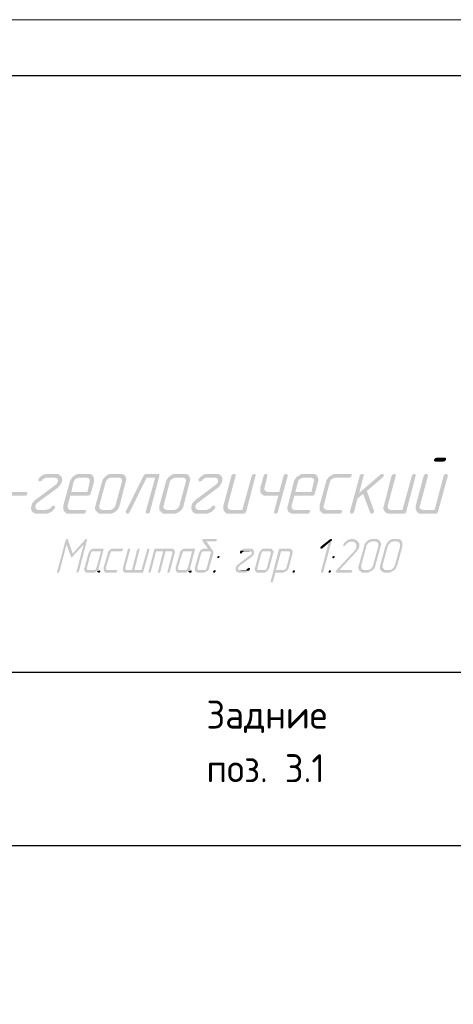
# Model space of a CAD drawing. Header units: millimetres. Extents: x -93479 to 1057970, y -66333 to 172656.
# Tile 99 of 256: x 181101 to 184978, y 52262 to 61056. Entities that reach past the tile are written whole.
import ezdxf

# ---------------------------------------------------------------- set-up
doc = ezdxf.new("R2010")
doc.units = ezdxf.units.MM
doc.linetypes.add('01 Штриховая _4 мм_', pattern=[6, 3.5, -2.5])
doc.layers.add('G-ANNO-DIMS-1', color=7, linetype='Continuous', lineweight=18)
doc.layers.add('ТОНКИЕ', color=7, linetype='Continuous', lineweight=9)
for name, color, linetype in [('PDF _Геометрия', 7, 'Continuous'), ('PDF _Сплошная заливка', 7, 'Continuous'), ('ТОЛСТЫЕ_ОСНОВНЫЕ', 6, 'Continuous')]:
    doc.layers.add(name, color=color, linetype=linetype)
doc.styles.add('GOST-2.304_Type-B', font='GOST_Common.ttf')

# ---------------------------------------------------------------- blocks, each defined once
blk = doc.blocks.new('*U1959')
at = {"layer": 'ТОЛСТЫЕ_ОСНОВНЫЕ', "color": 7}
blk.add_lwpolyline([(20, 5), (1256, 5), (1256, 589), (20, 589)], close=True, dxfattribs=at)
at = {"layer": 'ТОНКИЕ', "color": 7}
blk.add_lwpolyline([(0, 0), (1261, 0), (1261, 594), (0, 594)], close=True, dxfattribs=at)
blk = doc.blocks.new('геология2')
at = {"layer": 'PDF _Сплошная заливка', "transparency": 33554559}
for points in [[(34.7238, -7.6484), (34.6955, -7.6484), (34.6905, -7.6501), (34.6872, -7.6551), (34.6872, -7.6601), (34.6922, -7.6618), (34.7205, -7.6618), (34.7255, -7.6601), (34.7288, -7.6551), (34.7288, -7.6501), (34.7255, -7.6484)], [(33.3572, -7.7051), (33.3222, -7.7051), (33.3172, -7.7068), (33.3105, -7.7084), (33.3105, -7.7101), (33.3038, -7.7134), (33.2988, -7.7184), (33.3522, -7.7184), (33.3588, -7.7201), (33.3622, -7.7234), (33.3638, -7.7268), (33.3622, -7.7334), (33.3605, -7.7384), (33.3555, -7.7434), (33.2838, -7.7968), (33.2788, -7.8018), (33.2755, -7.8051), (33.2722, -7.8101), (33.2705, -7.8168), (33.2688, -7.8234), (33.2688, -7.8284), (33.2705, -7.8334), (33.2722, -7.8368), (33.2755, -7.8401), (33.2805, -7.8434), (33.2855, -7.8451), (33.3238, -7.8451), (33.3305, -7.8434), (33.3355, -7.8401), (33.3372, -7.8401), (33.3438, -7.8368), (33.3472, -7.8318), (33.2938, -7.8318), (33.2888, -7.8301), (33.2855, -7.8268), (33.2838, -7.8218), (33.2838, -7.8168), (33.2872, -7.8118), (33.2905, -7.8068), (33.3638, -7.7534), (33.3672, -7.7484), (33.3722, -7.7434), (33.3755, -7.7384), (33.3772, -7.7334), (33.3788, -7.7268), (33.3772, -7.7218), (33.3772, -7.7168), (33.3738, -7.7134), (33.3705, -7.7101), (33.3672, -7.7068), (33.3622, -7.7051)], [(33.4688, -7.7051), (33.4355, -7.7051), (33.4288, -7.7068), (33.4238, -7.7101), (33.4188, -7.7134), (33.4138, -7.7168), (33.4655, -7.7184), (33.4705, -7.7201), (33.4738, -7.7234), (33.4755, -7.7268), (33.4755, -7.7318), (33.4672, -7.7684), (33.4105, -7.7684), (33.4788, -7.7751), (33.4905, -7.7318), (33.4905, -7.7218), (33.4888, -7.7168), (33.4872, -7.7134), (33.4838, -7.7084), (33.4805, -7.7068), (33.4755, -7.7051)], [(33.5822, -7.7051), (33.5472, -7.7051), (33.5422, -7.7068), (33.5355, -7.7101), (33.5322, -7.7134), (33.5272, -7.7168), (33.5788, -7.7184), (33.5838, -7.7201), (33.5872, -7.7234), (33.5888, -7.7268), (33.5888, -7.7318), (33.5655, -7.8168), (33.5638, -7.8218), (33.5588, -7.8268), (33.5538, -7.8301), (33.5472, -7.8318), (33.5205, -7.8318), (33.5705, -7.8334), (33.5755, -7.8284), (33.5772, -7.8234), (33.5805, -7.8168), (33.6022, -7.7318), (33.6038, -7.7268), (33.6038, -7.7218), (33.6022, -7.7168), (33.6005, -7.7134), (33.5955, -7.7084), (33.5922, -7.7068), (33.5872, -7.7051)], [(33.7155, -7.7051), (33.6738, -7.7051), (33.6688, -7.7068), (33.6655, -7.7101), (33.6022, -7.8368), (33.6022, -7.8384), (33.6038, -7.8434), (33.6072, -7.8451), (33.6138, -7.8434), (33.6155, -7.8401), (33.6755, -7.7184), (33.7055, -7.7184), (33.7205, -7.7118), (33.7205, -7.7068), (33.7172, -7.7051)], [(33.7205, -7.7118), (33.7055, -7.7184), (33.6722, -7.8384), (33.6738, -7.8434), (33.6772, -7.8451), (33.6838, -7.8434), (33.6872, -7.8401), (33.6872, -7.8384)], [(33.8072, -7.7051), (33.7722, -7.7051), (33.7672, -7.7068), (33.7622, -7.7101), (33.7572, -7.7134), (33.7522, -7.7168), (33.8038, -7.7184), (33.8088, -7.7201), (33.8122, -7.7234), (33.8138, -7.7268), (33.8138, -7.7318), (33.7905, -7.8168), (33.7888, -7.8218), (33.7838, -7.8268), (33.7788, -7.8301), (33.7738, -7.8318), (33.7455, -7.8318), (33.7972, -7.8334), (33.8005, -7.8284), (33.8038, -7.8234), (33.8055, -7.8168), (33.8272, -7.7318), (33.8288, -7.7268), (33.8288, -7.7218), (33.8272, -7.7168), (33.8255, -7.7134), (33.8222, -7.7084), (33.8172, -7.7068), (33.8122, -7.7051)], [(33.9205, -7.7051), (33.8855, -7.7051), (33.8805, -7.7068), (33.8738, -7.7084), (33.8738, -7.7101), (33.8672, -7.7134), (33.8622, -7.7184), (33.9155, -7.7184), (33.9222, -7.7201), (33.9255, -7.7234), (33.9272, -7.7268), (33.9272, -7.7334), (33.9238, -7.7384), (33.9188, -7.7434), (33.8472, -7.7968), (33.8422, -7.8018), (33.8388, -7.8051), (33.8355, -7.8101), (33.8338, -7.8168), (33.8322, -7.8234), (33.8338, -7.8284), (33.8338, -7.8334), (33.8372, -7.8368), (33.8388, -7.8401), (33.8438, -7.8434), (33.8488, -7.8451), (33.8872, -7.8451), (33.8938, -7.8434), (33.8988, -7.8401), (33.9005, -7.8401), (33.9072, -7.8368), (33.9105, -7.8318), (33.8572, -7.8318), (33.8522, -7.8301), (33.8488, -7.8268), (33.8472, -7.8218), (33.8472, -7.8168), (33.8505, -7.8118), (33.8538, -7.8068), (33.8555, -7.8068), (33.9272, -7.7534), (33.9322, -7.7484), (33.9355, -7.7434), (33.9388, -7.7384), (33.9405, -7.7334), (33.9422, -7.7268), (33.9422, -7.7218), (33.9405, -7.7168), (33.9388, -7.7134), (33.9355, -7.7101), (33.9305, -7.7068), (33.9255, -7.7051)], [(33.9838, -7.7051), (33.9772, -7.7068), (33.9738, -7.7118), (33.9455, -7.8168), (33.9455, -7.8284), (33.9472, -7.8334), (33.9705, -7.8318), (33.9655, -7.8301), (33.9622, -7.8268), (33.9605, -7.8218), (33.9605, -7.8168), (33.9888, -7.7118), (33.9888, -7.7068)], [(34.0538, -7.7051), (34.0488, -7.7068), (34.0455, -7.7118), (34.0122, -7.8318), (33.9705, -7.8318), (33.9472, -7.8334), (33.9488, -7.8368), (33.9522, -7.8401), (33.9555, -7.8434), (33.9605, -7.8451), (34.0155, -7.8451), (34.0222, -7.8434), (34.0238, -7.8401), (34.0255, -7.8384), (34.0588, -7.7118), (34.0588, -7.7068)], [(34.0955, -7.7051), (34.0905, -7.7068), (34.0872, -7.7118), (34.0755, -7.7534), (34.0755, -7.7701), (34.1005, -7.7684), (34.0955, -7.7668), (34.0922, -7.7634), (34.0888, -7.7584), (34.0905, -7.7534), (34.1005, -7.7118), (34.1005, -7.7068)], [(34.1655, -7.7051), (34.1605, -7.7068), (34.1572, -7.7118), (34.1422, -7.7684), (34.1005, -7.7684), (34.0755, -7.7701), (34.0788, -7.7734), (34.0822, -7.7768), (34.0855, -7.7801), (34.0905, -7.7818), (34.1388, -7.7818), (34.1238, -7.8384), (34.1238, -7.8434), (34.1288, -7.8451), (34.1338, -7.8434), (34.1372, -7.8401), (34.1372, -7.8384), (34.1722, -7.7118), (34.1705, -7.7068)], [(34.2572, -7.7051), (34.2238, -7.7051), (34.2188, -7.7068), (34.2122, -7.7101), (34.2072, -7.7134), (34.2022, -7.7168), (34.2538, -7.7184), (34.2588, -7.7201), (34.2638, -7.7234), (34.2655, -7.7268), (34.2638, -7.7318), (34.2555, -7.7684), (34.1988, -7.7684), (34.2672, -7.7751), (34.2788, -7.7318), (34.2805, -7.7268), (34.2788, -7.7218), (34.2788, -7.7168), (34.2755, -7.7134), (34.2722, -7.7084), (34.2688, -7.7068), (34.2638, -7.7051)], [(34.3922, -7.7051), (34.3372, -7.7051), (34.3305, -7.7068), (34.3255, -7.7101), (34.3205, -7.7134), (34.3155, -7.7168), (34.3122, -7.7218), (34.3088, -7.7268), (34.3072, -7.7318), (34.2838, -7.8168), (34.2838, -7.8334), (34.2872, -7.8368), (34.2905, -7.8401), (34.2938, -7.8434), (34.2988, -7.8451), (34.3538, -7.8451), (34.3588, -7.8434), (34.3605, -7.8434), (34.3638, -7.8384), (34.3622, -7.8334), (34.3588, -7.8318), (34.3088, -7.8318), (34.3038, -7.8301), (34.3005, -7.8268), (34.2972, -7.8218), (34.2988, -7.8168), (34.3205, -7.7318), (34.3238, -7.7268), (34.3272, -7.7234), (34.3338, -7.7201), (34.3388, -7.7184), (34.3872, -7.7184), (34.3938, -7.7168), (34.3972, -7.7118), (34.3972, -7.7068)], [(34.4338, -7.7051), (34.4288, -7.7068), (34.4255, -7.7101), (34.4255, -7.7118), (34.3905, -7.8384), (34.3922, -7.8434), (34.3972, -7.8451), (34.4022, -7.8434), (34.4055, -7.8384), (34.4172, -7.7918), (34.4372, -7.7751), (34.4238, -7.7718), (34.4388, -7.7118), (34.4388, -7.7068)], [(34.5038, -7.7051), (34.4988, -7.7068), (34.4238, -7.7718), (34.4372, -7.7751), (34.4622, -7.8418), (34.4655, -7.8451), (34.4672, -7.8451), (34.4722, -7.8434), (34.4755, -7.8384), (34.4755, -7.8351), (34.4505, -7.7651), (34.5072, -7.7168), (34.5105, -7.7118), (34.5088, -7.7068)], [(34.5472, -7.7051), (34.5422, -7.7068), (34.5372, -7.7118), (34.5105, -7.8168), (34.5088, -7.8234), (34.5088, -7.8284), (34.5105, -7.8334), (34.5338, -7.8318), (34.5288, -7.8301), (34.5255, -7.8268), (34.5238, -7.8218), (34.5238, -7.8168), (34.5522, -7.7118), (34.5522, -7.7068)], [(34.6172, -7.7051), (34.6122, -7.7068), (34.6088, -7.7118), (34.5755, -7.8318), (34.5338, -7.8318), (34.5105, -7.8334), (34.5122, -7.8368), (34.5155, -7.8401), (34.5205, -7.8434), (34.5255, -7.8451), (34.5788, -7.8451), (34.5855, -7.8434), (34.5888, -7.8401), (34.5888, -7.8384), (34.6222, -7.7118), (34.6222, -7.7068)], [(34.6588, -7.7051), (34.6538, -7.7068), (34.6505, -7.7118), (34.6222, -7.8168), (34.6222, -7.8284), (34.6238, -7.8334), (34.6472, -7.8318), (34.6422, -7.8301), (34.6372, -7.8268), (34.6355, -7.8218), (34.6372, -7.8168), (34.6655, -7.7118), (34.6638, -7.7068)], [(34.7305, -7.7051), (34.7238, -7.7068), (34.7205, -7.7118), (34.6888, -7.8318), (34.6472, -7.8318), (34.6238, -7.8334), (34.6255, -7.8368), (34.6288, -7.8401), (34.6322, -7.8434), (34.6372, -7.8451), (34.6922, -7.8451), (34.6972, -7.8434), (34.7005, -7.8401), (34.7005, -7.8384), (34.7355, -7.7118), (34.7338, -7.7068)], [(33.2988, -7.7184), (33.2955, -7.7234), (33.2938, -7.7251), (33.2955, -7.7301), (33.2988, -7.7318), (33.3055, -7.7301), (33.3072, -7.7284), (33.3105, -7.7234), (33.3155, -7.7218), (33.3205, -7.7184), (33.3522, -7.7184)], [(33.4138, -7.7168), (33.4105, -7.7218), (33.4072, -7.7268), (33.4055, -7.7318), (33.3822, -7.8168), (33.3822, -7.8284), (33.3838, -7.8334), (33.3855, -7.8368), (33.3888, -7.8401), (33.3922, -7.8434), (33.3972, -7.8451), (33.4522, -7.8451), (33.4588, -7.8434), (33.4622, -7.8384), (33.4622, -7.8334), (33.4572, -7.8318), (33.4072, -7.8318), (33.4022, -7.8301), (33.3988, -7.8268), (33.3972, -7.8218), (33.3972, -7.8168), (33.4072, -7.7818), (33.4688, -7.7818), (33.4755, -7.7801), (33.4788, -7.7768), (33.4788, -7.7751), (33.4105, -7.7684), (33.4188, -7.7318), (33.4222, -7.7268), (33.4255, -7.7234), (33.4322, -7.7201), (33.4372, -7.7184), (33.4655, -7.7184)], [(33.5272, -7.7168), (33.5238, -7.7218), (33.5205, -7.7268), (33.5188, -7.7318), (33.4955, -7.8168), (33.4938, -7.8234), (33.4938, -7.8284), (33.4955, -7.8334), (33.4988, -7.8368), (33.5022, -7.8401), (33.5055, -7.8434), (33.5105, -7.8451), (33.5505, -7.8451), (33.5555, -7.8434), (33.5622, -7.8401), (33.5672, -7.8368), (33.5705, -7.8334), (33.5205, -7.8318), (33.5138, -7.8301), (33.5105, -7.8268), (33.5088, -7.8218), (33.5088, -7.8168), (33.5322, -7.7318), (33.5355, -7.7268), (33.5388, -7.7234), (33.5438, -7.7201), (33.5505, -7.7184), (33.5788, -7.7184)], [(33.7522, -7.7168), (33.7488, -7.7218), (33.7455, -7.7268), (33.7438, -7.7318), (33.7205, -7.8168), (33.7205, -7.8334), (33.7238, -7.8368), (33.7272, -7.8401), (33.7305, -7.8434), (33.7355, -7.8451), (33.7755, -7.8451), (33.7805, -7.8434), (33.7872, -7.8401), (33.7922, -7.8368), (33.7972, -7.8334), (33.7455, -7.8318), (33.7405, -7.8301), (33.7372, -7.8268), (33.7338, -7.8218), (33.7355, -7.8168), (33.7572, -7.7318), (33.7605, -7.7268), (33.7638, -7.7234), (33.7705, -7.7201), (33.7755, -7.7184), (33.8038, -7.7184)], [(33.8622, -7.7184), (33.8588, -7.7234), (33.8572, -7.7251), (33.8588, -7.7301), (33.8622, -7.7318), (33.8688, -7.7301), (33.8705, -7.7284), (33.8738, -7.7234), (33.8788, -7.7218), (33.8838, -7.7184), (33.9155, -7.7184)], [(34.2022, -7.7168), (34.1988, -7.7218), (34.1955, -7.7268), (34.1938, -7.7318), (34.1722, -7.8168), (34.1705, -7.8234), (34.1705, -7.8284), (34.1722, -7.8334), (34.1738, -7.8368), (34.1772, -7.8401), (34.1822, -7.8434), (34.1872, -7.8451), (34.2405, -7.8451), (34.2472, -7.8434), (34.2505, -7.8384), (34.2505, -7.8334), (34.2472, -7.8318), (34.1955, -7.8318), (34.1905, -7.8301), (34.1872, -7.8268), (34.1855, -7.8218), (34.1855, -7.8168), (34.1955, -7.7818), (34.2588, -7.7818), (34.2638, -7.7801), (34.2672, -7.7768), (34.2672, -7.7751), (34.1988, -7.7684), (34.2088, -7.7318), (34.2105, -7.7268), (34.2155, -7.7234), (34.2205, -7.7201), (34.2255, -7.7184), (34.2538, -7.7184)], [(33.2472, -7.7818), (33.2538, -7.7801), (33.2555, -7.7751), (33.2555, -7.7701), (33.2522, -7.7684), (33.1672, -7.7684), (33.1605, -7.7701), (33.1572, -7.7751), (33.1588, -7.7801), (33.1622, -7.7818)], [(33.3472, -7.8168), (33.3422, -7.8184), (33.3405, -7.8218), (33.3355, -7.8268), (33.3322, -7.8284), (33.3272, -7.8301), (33.3222, -7.8318), (33.2938, -7.8318), (33.3472, -7.8318), (33.3522, -7.8268), (33.3538, -7.8234), (33.3522, -7.8184)], [(33.9122, -7.8168), (33.9055, -7.8184), (33.9038, -7.8218), (33.8988, -7.8268), (33.8955, -7.8284), (33.8905, -7.8301), (33.8855, -7.8318), (33.8572, -7.8318), (33.9105, -7.8318), (33.9155, -7.8268), (33.9172, -7.8234), (33.9155, -7.8184)], [(33.3905, -7.9384), (33.3605, -8.0484), (33.3605, -8.0518), (33.3672, -8.0518), (33.3688, -8.0484), (33.3938, -7.9534)], [(33.3955, -7.9334), (33.3922, -7.9351), (33.3905, -7.9384), (33.3938, -7.9534), (33.4088, -7.9951), (33.4155, -7.9851), (33.3988, -7.9368), (33.3972, -7.9334)], [(33.4638, -7.9334), (33.4605, -7.9351), (33.4588, -7.9368), (33.4155, -7.9851), (33.4088, -7.9951), (33.4105, -7.9984), (33.4122, -7.9984), (33.4155, -7.9968), (33.4155, -7.9951), (33.4538, -7.9534), (33.4655, -7.9384), (33.4655, -7.9351)], [(33.4655, -7.9384), (33.4538, -7.9534), (33.4288, -8.0484), (33.4288, -8.0518), (33.4338, -8.0518), (33.4355, -8.0484), (33.4372, -8.0484)], [(33.9188, -7.9334), (33.8772, -7.9334), (33.8738, -7.9351), (33.8722, -7.9351), (33.8705, -7.9384), (33.8722, -7.9401), (33.8722, -7.9418), (33.8922, -7.9684), (33.8738, -7.9684), (33.8705, -7.9701), (33.8672, -7.9718), (33.8638, -7.9751), (33.8622, -7.9784), (33.8605, -7.9818), (33.8588, -7.9851), (33.8455, -8.0351), (33.8455, -8.0451), (33.8472, -8.0468), (33.8488, -8.0501), (33.8522, -8.0501), (33.8538, -8.0518), (33.8788, -8.0518), (33.8822, -8.0501), (33.8855, -8.0484), (33.8888, -8.0468), (33.8905, -8.0451), (33.8605, -8.0434), (33.8572, -8.0434), (33.8555, -8.0418), (33.8538, -8.0384), (33.8538, -8.0351), (33.8672, -7.9851), (33.8688, -7.9818), (33.8722, -7.9784), (33.8755, -7.9768), (33.8955, -7.9768), (33.9088, -7.9751), (33.9088, -7.9734), (33.9072, -7.9734), (33.8855, -7.9418), (33.9205, -7.9418), (33.9222, -7.9384), (33.9222, -7.9351), (33.9205, -7.9334)], [(34.3238, -7.9334), (34.3205, -7.9351), (34.2888, -7.9601), (34.2872, -7.9634), (34.2872, -7.9668), (34.2905, -7.9684), (34.2938, -7.9668), (34.3155, -7.9484), (34.3272, -7.9384), (34.3272, -7.9351)], [(34.3272, -7.9384), (34.3155, -7.9484), (34.2888, -8.0484), (34.2905, -8.0518), (34.2955, -8.0518), (34.2972, -8.0484)], [(34.4188, -7.9418), (34.3972, -7.9434), (34.4038, -7.9434), (34.4055, -7.9451), (34.4088, -7.9468), (34.4105, -7.9484), (34.4122, -7.9518), (34.4138, -7.9534), (34.4138, -7.9634), (34.4122, -7.9668), (34.4105, -7.9701), (34.4088, -7.9734), (34.4072, -7.9751), (34.3422, -8.0451), (34.3405, -8.0484), (34.3405, -8.0501), (34.3438, -8.0518), (34.3972, -8.0518), (34.3972, -8.0501), (34.3988, -8.0484), (34.3988, -8.0451), (34.3972, -8.0434), (34.3538, -8.0434), (34.4122, -7.9801), (34.4155, -7.9768), (34.4172, -7.9734), (34.4188, -7.9718), (34.4205, -7.9684), (34.4222, -7.9651), (34.4222, -7.9634), (34.4238, -7.9601), (34.4238, -7.9501), (34.4222, -7.9484), (34.4205, -7.9451), (34.4188, -7.9434)], [(34.3988, -7.9334), (34.3955, -7.9334), (34.3922, -7.9351), (34.3888, -7.9351), (34.3855, -7.9368), (34.3822, -7.9384), (34.3788, -7.9401), (34.3772, -7.9434), (34.3738, -7.9451), (34.3705, -7.9484), (34.3688, -7.9518), (34.3672, -7.9534), (34.3672, -7.9584), (34.3688, -7.9601), (34.3705, -7.9601), (34.3722, -7.9584), (34.3738, -7.9568), (34.3772, -7.9534), (34.3788, -7.9501), (34.3822, -7.9484), (34.3855, -7.9468), (34.3855, -7.9451), (34.3888, -7.9451), (34.3922, -7.9434), (34.3972, -7.9434), (34.4188, -7.9418), (34.4155, -7.9401), (34.4138, -7.9384), (34.4105, -7.9368), (34.4088, -7.9351), (34.4055, -7.9351), (34.4022, -7.9334)], [(34.4805, -7.9334), (34.4688, -7.9334), (34.4655, -7.9351), (34.4622, -7.9351), (34.4588, -7.9368), (34.4555, -7.9384), (34.4522, -7.9418), (34.4488, -7.9434), (34.4472, -7.9468), (34.4438, -7.9501), (34.4422, -7.9534), (34.4405, -7.9568), (34.4405, -7.9601), (34.4222, -8.0268), (34.4205, -8.0301), (34.4205, -8.0368), (34.4222, -8.0401), (34.4222, -8.0418), (34.4238, -8.0451), (34.4272, -8.0468), (34.4288, -8.0484), (34.4305, -8.0501), (34.4338, -8.0518), (34.4555, -8.0518), (34.4588, -8.0501), (34.4622, -8.0484), (34.4655, -8.0468), (34.4688, -8.0451), (34.4422, -8.0434), (34.4388, -8.0434), (34.4372, -8.0418), (34.4338, -8.0401), (34.4322, -8.0384), (34.4305, -8.0368), (34.4305, -8.0268), (34.4488, -7.9601), (34.4488, -7.9551), (34.4522, -7.9534), (34.4538, -7.9501), (34.4572, -7.9468), (34.4605, -7.9451), (34.4622, -7.9434), (34.4672, -7.9434), (34.4688, -7.9418), (34.4972, -7.9418), (34.4938, -7.9384), (34.4922, -7.9368), (34.4888, -7.9351), (34.4872, -7.9351), (34.4838, -7.9334)], [(34.4972, -7.9418), (34.4788, -7.9418), (34.4822, -7.9434), (34.4838, -7.9434), (34.4872, -7.9451), (34.4888, -7.9468), (34.4905, -7.9501), (34.4905, -7.9601), (34.4722, -8.0268), (34.4705, -8.0301), (34.4688, -8.0334), (34.4672, -8.0368), (34.4638, -8.0384), (34.4605, -8.0418), (34.4572, -8.0418), (34.4538, -8.0434), (34.4422, -8.0434), (34.4688, -8.0451), (34.4722, -8.0418), (34.4738, -8.0401), (34.4772, -8.0368), (34.4788, -8.0334), (34.4805, -8.0301), (34.4805, -8.0268), (34.4988, -7.9601), (34.5005, -7.9551), (34.5005, -7.9501), (34.4988, -7.9468), (34.4972, -7.9434)], [(34.5555, -7.9334), (34.5438, -7.9334), (34.5405, -7.9351), (34.5372, -7.9351), (34.5338, -7.9368), (34.5305, -7.9384), (34.5272, -7.9418), (34.5255, -7.9434), (34.5222, -7.9468), (34.5205, -7.9501), (34.5188, -7.9534), (34.5172, -7.9568), (34.5155, -7.9601), (34.4972, -8.0268), (34.4972, -8.0401), (34.4988, -8.0418), (34.5005, -8.0451), (34.5022, -8.0468), (34.5038, -8.0484), (34.5072, -8.0501), (34.5105, -8.0518), (34.5322, -8.0518), (34.5355, -8.0501), (34.5388, -8.0484), (34.5422, -8.0468), (34.5438, -8.0451), (34.5188, -8.0434), (34.5155, -8.0434), (34.5122, -8.0418), (34.5105, -8.0401), (34.5088, -8.0384), (34.5072, -8.0368), (34.5055, -8.0334), (34.5055, -8.0268), (34.5238, -7.9601), (34.5255, -7.9551), (34.5272, -7.9534), (34.5305, -7.9501), (34.5322, -7.9468), (34.5355, -7.9451), (34.5388, -7.9434), (34.5422, -7.9434), (34.5455, -7.9418), (34.5722, -7.9418), (34.5705, -7.9384), (34.5688, -7.9368), (34.5655, -7.9351), (34.5622, -7.9351), (34.5588, -7.9334)], [(34.5722, -7.9418), (34.5538, -7.9418), (34.5572, -7.9434), (34.5605, -7.9434), (34.5622, -7.9451), (34.5655, -7.9468), (34.5655, -7.9501), (34.5672, -7.9534), (34.5672, -7.9601), (34.5488, -8.0268), (34.5472, -8.0301), (34.5455, -8.0334), (34.5422, -8.0368), (34.5405, -8.0384), (34.5372, -8.0418), (34.5338, -8.0418), (34.5305, -8.0434), (34.5188, -8.0434), (34.5438, -8.0451), (34.5472, -8.0418), (34.5505, -8.0401), (34.5522, -8.0368), (34.5538, -8.0334), (34.5555, -8.0301), (34.5572, -8.0268), (34.5755, -7.9601), (34.5755, -7.9468), (34.5738, -7.9434)], [(33.4755, -7.9751), (33.4738, -7.9784), (33.4722, -7.9818), (33.4705, -7.9851), (33.4572, -8.0351), (33.4555, -8.0384), (33.4555, -8.0418), (33.4572, -8.0451), (33.4588, -8.0468), (33.4605, -8.0501), (33.4622, -8.0518), (33.4922, -8.0518), (33.4955, -8.0501), (33.4988, -8.0468), (33.5005, -8.0468), (33.5122, -8.0451), (33.5105, -8.0434), (33.4688, -8.0434), (33.4655, -8.0418), (33.4655, -8.0351), (33.4788, -7.9851), (33.4805, -7.9818), (33.4822, -7.9784), (33.4855, -7.9768), (33.5155, -7.9768)], [(33.5205, -7.9684), (33.4855, -7.9684), (33.4805, -7.9701), (33.4788, -7.9734), (33.4755, -7.9751), (33.5155, -7.9768), (33.4988, -8.0351), (33.4972, -8.0384), (33.4955, -8.0418), (33.4922, -8.0434), (33.4722, -8.0434), (33.5105, -8.0434), (33.5088, -8.0418), (33.5072, -8.0401), (33.5072, -8.0351), (33.5238, -7.9718), (33.5238, -7.9684), (33.5222, -7.9684)], [(33.5888, -7.9684), (33.5522, -7.9684), (33.5488, -7.9701), (33.5455, -7.9734), (33.5438, -7.9751), (33.5405, -7.9784), (33.5388, -7.9818), (33.5388, -7.9851), (33.5238, -8.0351), (33.5238, -8.0418), (33.5255, -8.0451), (33.5255, -8.0468), (33.5288, -8.0501), (33.5305, -8.0518), (33.5688, -8.0518), (33.5705, -8.0501), (33.5722, -8.0484), (33.5722, -8.0451), (33.5688, -8.0434), (33.5355, -8.0434), (33.5338, -8.0418), (33.5322, -8.0384), (33.5322, -8.0351), (33.5472, -7.9851), (33.5488, -7.9818), (33.5505, -7.9784), (33.5538, -7.9768), (33.5872, -7.9768), (33.5905, -7.9751), (33.5922, -7.9718), (33.5922, -7.9684)], [(33.6138, -7.9684), (33.6105, -7.9684), (33.6088, -7.9718), (33.5922, -8.0351), (33.5922, -8.0451), (33.6072, -8.0434), (33.6038, -8.0434), (33.6022, -8.0418), (33.6005, -8.0384), (33.6005, -8.0351), (33.6172, -7.9718), (33.6172, -7.9684)], [(33.6822, -7.9684), (33.6788, -7.9684), (33.6772, -7.9718), (33.6572, -8.0434), (33.6072, -8.0434), (33.5922, -8.0451), (33.5938, -8.0468), (33.5955, -8.0501), (33.5988, -8.0518), (33.6622, -8.0518), (33.6638, -8.0484), (33.6855, -7.9718), (33.6838, -7.9684)], [(33.6488, -7.9684), (33.6455, -7.9684), (33.6438, -7.9718), (33.6422, -7.9718), (33.6238, -8.0434), (33.6322, -8.0434), (33.6505, -7.9718), (33.6505, -7.9684)], [(33.7622, -7.9684), (33.7038, -7.9684), (33.7022, -7.9718), (33.6822, -8.0484), (33.6822, -8.0518), (33.6872, -8.0518), (33.6905, -8.0484), (33.7088, -7.9768), (33.7338, -7.9768), (33.7738, -7.9751), (33.7722, -7.9734), (33.7705, -7.9701), (33.7688, -7.9684), (33.7655, -7.9684)], [(33.7338, -7.9768), (33.7155, -8.0484), (33.7155, -8.0518), (33.7222, -8.0518), (33.7238, -8.0484), (33.7422, -7.9768), (33.7605, -7.9768)], [(33.7738, -7.9751), (33.7338, -7.9768), (33.7638, -7.9768), (33.7655, -7.9784), (33.7655, -7.9851), (33.7488, -8.0484), (33.7488, -8.0518), (33.7555, -8.0518), (33.7572, -8.0484), (33.7738, -7.9851), (33.7755, -7.9818), (33.7755, -7.9784)], [(33.7972, -7.9751), (33.7938, -7.9784), (33.7922, -7.9818), (33.7922, -7.9851), (33.7772, -8.0351), (33.7772, -8.0418), (33.7788, -8.0451), (33.7788, -8.0468), (33.7822, -8.0501), (33.7838, -8.0518), (33.8138, -8.0518), (33.8172, -8.0501), (33.8205, -8.0468), (33.8338, -8.0451), (33.8322, -8.0434), (33.7888, -8.0434), (33.7872, -8.0418), (33.7855, -8.0384), (33.7855, -8.0351), (33.8005, -7.9851), (33.8022, -7.9818), (33.8038, -7.9784), (33.8072, -7.9768), (33.8355, -7.9768)], [(33.8422, -7.9684), (33.8055, -7.9684), (33.8022, -7.9701), (33.7988, -7.9734), (33.7972, -7.9751), (33.8355, -7.9768), (33.8205, -8.0351), (33.8188, -8.0384), (33.8155, -8.0418), (33.8122, -8.0434), (33.7922, -8.0434), (33.8322, -8.0434), (33.8288, -8.0418), (33.8288, -8.0351), (33.8455, -7.9718), (33.8455, -7.9684)], [(33.9088, -7.9751), (33.8955, -7.9768), (33.8988, -7.9768), (33.9005, -7.9784), (33.9022, -7.9818), (33.9005, -7.9851), (33.8872, -8.0351), (33.8855, -8.0384), (33.8838, -8.0418), (33.8805, -8.0434), (33.8605, -8.0434), (33.8905, -8.0451), (33.8938, -8.0418), (33.8955, -8.0384), (33.8955, -8.0351), (33.9105, -7.9851), (33.9105, -7.9784)], [(34.0405, -7.9684), (34.0172, -7.9684), (34.0138, -7.9701), (34.0122, -7.9718), (34.0088, -7.9734), (34.0072, -7.9751), (34.0388, -7.9768), (34.0422, -7.9768), (34.0438, -7.9784), (34.0455, -7.9818), (34.0455, -7.9851), (34.0438, -7.9884), (34.0405, -7.9901), (33.9972, -8.0234), (33.9938, -8.0251), (33.9922, -8.0284), (33.9905, -8.0318), (33.9888, -8.0351), (33.9888, -8.0451), (33.9905, -8.0468), (33.9922, -8.0501), (33.9955, -8.0501), (33.9972, -8.0518), (34.0255, -8.0518), (34.0288, -8.0501), (34.0288, -8.0484), (34.0322, -8.0468), (34.0355, -8.0451), (34.0038, -8.0434), (34.0005, -8.0434), (33.9988, -8.0418), (33.9972, -8.0384), (33.9972, -8.0351), (33.9988, -8.0318), (34.0022, -8.0301), (34.0022, -8.0284), (34.0455, -7.9968), (34.0472, -7.9951), (34.0505, -7.9918), (34.0522, -7.9884), (34.0538, -7.9851), (34.0538, -7.9784), (34.0522, -7.9751), (34.0522, -7.9734), (34.0488, -7.9701), (34.0472, -7.9684)], [(34.0072, -7.9751), (34.0038, -7.9784), (34.0038, -7.9834), (34.0072, -7.9851), (34.0105, -7.9834), (34.0105, -7.9818), (34.0138, -7.9801), (34.0155, -7.9784), (34.0188, -7.9768), (34.0388, -7.9768)], [(34.0755, -7.9751), (34.0738, -7.9784), (34.0722, -7.9818), (34.0705, -7.9851), (34.0572, -8.0351), (34.0555, -8.0384), (34.0555, -8.0418), (34.0572, -8.0451), (34.0588, -8.0468), (34.0605, -8.0501), (34.0622, -8.0518), (34.0922, -8.0518), (34.0955, -8.0501), (34.0988, -8.0468), (34.1022, -8.0451), (34.0705, -8.0434), (34.0672, -8.0434), (34.0655, -8.0418), (34.0655, -8.0351), (34.0788, -7.9851), (34.0805, -7.9818), (34.0822, -7.9784), (34.0855, -7.9768), (34.1055, -7.9768)], [(34.1088, -7.9684), (34.0838, -7.9684), (34.0805, -7.9701), (34.0788, -7.9734), (34.0755, -7.9751), (34.1055, -7.9768), (34.1088, -7.9768), (34.1122, -7.9784), (34.1122, -7.9851), (34.0988, -8.0351), (34.0972, -8.0384), (34.0955, -8.0418), (34.0922, -8.0434), (34.0705, -8.0434), (34.1022, -8.0451), (34.1038, -8.0418), (34.1055, -8.0384), (34.1072, -8.0351), (34.1205, -7.9851), (34.1222, -7.9818), (34.1222, -7.9784), (34.1205, -7.9751), (34.1188, -7.9734), (34.1172, -7.9701), (34.1155, -7.9684), (34.1122, -7.9684)], [(34.1755, -7.9684), (34.1438, -7.9684), (34.1405, -7.9718), (34.1122, -8.0818), (34.1122, -8.0851), (34.1155, -8.0868), (34.1188, -8.0851), (34.1205, -8.0818), (34.1288, -8.0518), (34.1572, -8.0518), (34.1605, -8.0501), (34.1638, -8.0484), (34.1672, -8.0468), (34.1688, -8.0451), (34.1305, -8.0434), (34.1488, -7.9768), (34.1738, -7.9768), (34.1888, -7.9751), (34.1872, -7.9734), (34.1838, -7.9701), (34.1822, -7.9684), (34.1788, -7.9684)], [(34.1888, -7.9751), (34.1738, -7.9768), (34.1772, -7.9768), (34.1788, -7.9784), (34.1805, -7.9818), (34.1805, -7.9851), (34.1672, -8.0351), (34.1655, -8.0384), (34.1622, -8.0418), (34.1588, -8.0434), (34.1305, -8.0434), (34.1688, -8.0451), (34.1722, -8.0418), (34.1738, -8.0384), (34.1755, -8.0351), (34.1888, -7.9851), (34.1888, -7.9784)], [(33.9288, -7.9934), (33.9255, -7.9951), (33.9238, -7.9968), (33.9238, -8.0001), (33.9255, -8.0018), (33.9288, -8.0001), (33.9305, -8.0001), (33.9322, -7.9968), (33.9322, -7.9951)], [(34.3338, -7.9934), (34.3305, -7.9951), (34.3288, -7.9968), (34.3288, -8.0001), (34.3322, -8.0018), (34.3355, -8.0001), (34.3372, -7.9968), (34.3372, -7.9951), (34.3355, -7.9934)], [(33.5122, -8.0451), (33.5005, -8.0468), (33.5022, -8.0484), (33.5022, -8.0501), (33.5055, -8.0518), (33.5105, -8.0518), (33.5122, -8.0484)], [(33.8338, -8.0451), (33.8205, -8.0468), (33.8238, -8.0484), (33.8238, -8.0501), (33.8255, -8.0518), (33.8322, -8.0518), (33.8338, -8.0484)], [(33.9155, -8.0434), (33.9122, -8.0451), (33.9088, -8.0484), (33.9105, -8.0518), (33.9155, -8.0518), (33.9155, -8.0501), (33.9188, -8.0484), (33.9188, -8.0451)], [(34.0355, -8.0351), (34.0322, -8.0368), (34.0305, -8.0384), (34.0288, -8.0401), (34.0272, -8.0418), (34.0222, -8.0434), (34.0038, -8.0434), (34.0355, -8.0451), (34.0372, -8.0418), (34.0388, -8.0418), (34.0388, -8.0368)], [(34.1938, -8.0434), (34.1905, -8.0451), (34.1888, -8.0484), (34.1888, -8.0518), (34.1955, -8.0518), (34.1955, -8.0501), (34.1972, -8.0484), (34.1972, -8.0451)], [(34.3205, -8.0434), (34.3172, -8.0451), (34.3155, -8.0484), (34.3155, -8.0518), (34.3222, -8.0518), (34.3222, -8.0501), (34.3238, -8.0484), (34.3238, -8.0451)]]:
    blk.add_hatch(color=256, dxfattribs=at).paths.add_polyline_path(points)

msp = doc.modelspace()

# ---------------------------------------------------------------- linework, layer by layer
at = {"layer": 'PDF _Геометрия', "color": 7, "linetype": '01 Штриховая _4 мм_', "lineweight": 25}
msp.add_line((166835.4, 53679.6), (199838.4, 53679.6), dxfattribs=at)
msp.add_lwpolyline([(168936.2, 55229.8), (198237.4, 55229.8), (198237.4, 49984.4), (168936.2, 49984.4)], close=True, dxfattribs=at)

# ---------------------------------------------------------------- block references
at = {"color": 7}
for name, p, xscale, yscale, zscale in [('*U1959', (122059.1, 1655.9), 100, 100, 100), ('геология2', (96656.3, 76580.5), 2541.29606099, 2541.29606099, 2541.29606099)]:
    msp.add_blockref(name, p, dxfattribs=dict(at, xscale=xscale, yscale=yscale, zscale=zscale))

# ---------------------------------------------------------------- texts
at = {"layer": 'G-ANNO-DIMS-1', "color": 7, "insert": (182770.5, 54974.5), "char_height": 250, "width": 1150.283, "attachment_point": 1, "line_spacing_factor": 1.149209, "style": 'GOST-2.304_Type-B'}
msp.add_mtext('Задние поз. 3.1', dxfattribs=at)

doc.saveas('drawing.dxf')
